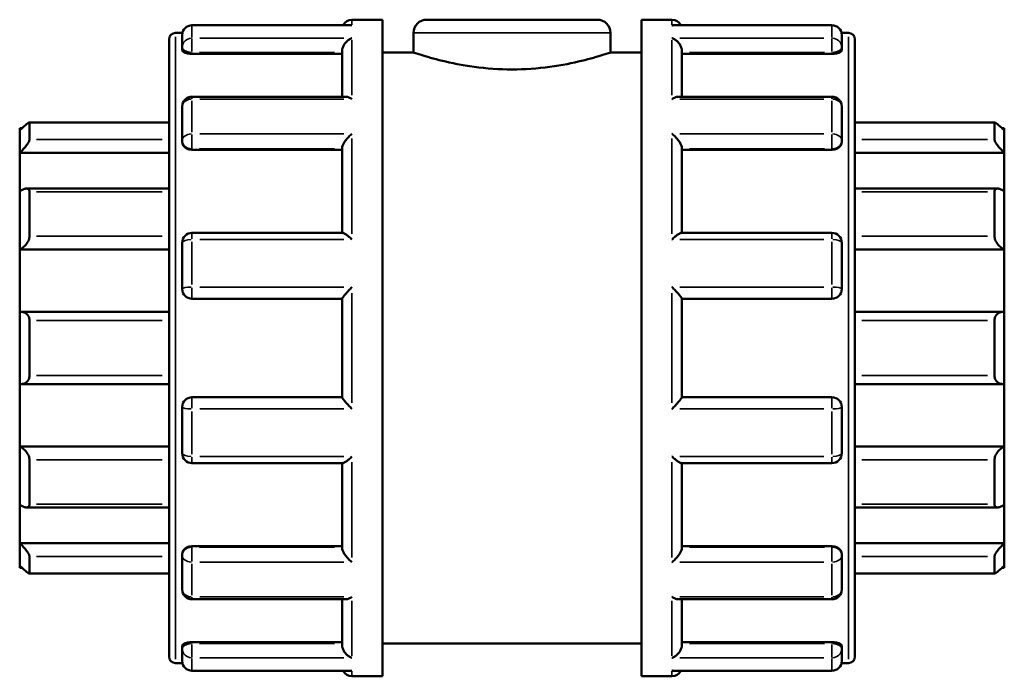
# Model space of a CAD drawing. Header units: millimetres. Extents: x 0 to 905, y -402 to 702.
# Tile 4 of 9: x 392 to 512, y 275 to 355. Entities that reach past the tile are written whole.
import ezdxf

# ---------------------------------------------------------------- set-up
doc = ezdxf.new("R2010")
doc.units = ezdxf.units.MM
doc.layers.add('Visible (ANSI)', color=7, linetype='Continuous', lineweight=50)
doc.layers.add('Visible Narrow (ANSI)', color=7, linetype='Continuous', lineweight=35)

msp = doc.modelspace()

# ---------------------------------------------------------------- linework, layer by layer
at = {"layer": 'Visible (ANSI)'}
for p, q in [((432.123, 355.427), (435.823, 355.427)), ((435.823, 275.427), (435.823, 355.427)), ((441.223, 355.427), (462.023, 355.427)), ((467.423, 275.427), (467.423, 355.427)), ((467.423, 355.427), (471.123, 355.427)), ((431.904, 354.753), (412.623, 354.753)), ((490.623, 354.753), (471.343, 354.753)), ((409.823, 277.827), (409.823, 353.027)), ((410.623, 353.827), (411.455, 353.827)), ((411.423, 352.046), (411.423, 353.553)), ((439.623, 353.827), (439.623, 351.427)), ((463.623, 353.827), (463.623, 351.427)), ((491.792, 353.827), (492.623, 353.827)), ((491.823, 353.553), (491.823, 352.046)), ((493.423, 353.027), (493.423, 277.827)), ((411.423, 352.046), (411.423, 351.693)), ((430.923, 346.046), (430.923, 351.631)), ((472.323, 346.046), (472.323, 351.631)), ((491.823, 351.693), (491.823, 352.046)), ((412.623, 351.274), (430.923, 351.274)), ((435.823, 351.427), (439.623, 351.427)), ((463.623, 351.427), (467.423, 351.427)), ((490.623, 351.274), (472.323, 351.274)), ((431.35, 346.046), (412.623, 346.046)), ((490.623, 346.046), (471.897, 346.046)), ((411.423, 340.726), (411.423, 344.846)), ((491.823, 344.846), (491.823, 340.726)), ((391.623, 341.927), (391.623, 342.227)), ((391.934, 342.227), (391.623, 342.227)), ((409.823, 342.922), (392.802, 342.922)), ((392.823, 342.899), (392.823, 340.835)), ((510.445, 342.922), (493.423, 342.922)), ((510.423, 340.835), (510.423, 342.899)), ((511.623, 342.227), (511.312, 342.227)), ((511.623, 342.227), (511.623, 341.927)), ((391.623, 339.217), (391.623, 341.927)), ((511.623, 341.927), (511.623, 339.217)), ((411.423, 340.726), (411.423, 340.522)), ((430.923, 329.455), (430.923, 339.804)), ((472.323, 329.455), (472.323, 339.804)), ((491.823, 340.522), (491.823, 340.726)), ((391.623, 339.217), (409.823, 339.217)), ((391.623, 334.515), (391.623, 339.217)), ((412.623, 339.588), (430.923, 339.588)), ((490.623, 339.588), (472.323, 339.588)), ((511.623, 339.217), (493.423, 339.217)), ((511.623, 339.217), (511.623, 334.515)), ((409.823, 334.854), (392.453, 334.854)), ((510.793, 334.854), (493.423, 334.854)), ((391.623, 327.42), (391.623, 334.515)), ((392.823, 334.47), (392.823, 329.066)), ((510.423, 329.066), (510.423, 334.47)), ((511.623, 334.515), (511.623, 327.42)), ((430.997, 329.455), (412.623, 329.455)), ((490.623, 329.455), (472.25, 329.455)), ((411.423, 322.627), (411.423, 328.255)), ((491.823, 328.255), (491.823, 322.627)), ((391.623, 327.42), (409.823, 327.42)), ((391.623, 319.812), (391.623, 327.42)), ((511.623, 327.42), (493.423, 327.42)), ((511.623, 327.42), (511.623, 319.812)), ((412.623, 321.427), (430.923, 321.427)), ((430.923, 309.41), (430.923, 321.445)), ((472.323, 309.41), (472.323, 321.445)), ((472.323, 321.427), (490.623, 321.427)), ((391.623, 311.043), (391.623, 319.812)), ((409.823, 319.824), (391.793, 319.824)), ((511.454, 319.824), (493.423, 319.824)), ((511.623, 319.812), (511.623, 311.043)), ((392.823, 318.767), (392.823, 312.087)), ((510.423, 312.087), (510.423, 318.767)), ((391.623, 303.434), (391.623, 311.043)), ((391.793, 311.031), (409.823, 311.031)), ((493.423, 311.031), (511.454, 311.031)), ((511.623, 311.043), (511.623, 303.434)), ((430.923, 309.427), (412.623, 309.427)), ((490.623, 309.427), (472.323, 309.427)), ((411.423, 302.6), (411.423, 308.227)), ((491.823, 308.227), (491.823, 302.6)), ((391.623, 303.434), (409.823, 303.434)), ((391.623, 296.34), (391.623, 303.434)), ((511.623, 303.434), (493.423, 303.434)), ((511.623, 303.434), (511.623, 296.34)), ((392.823, 301.789), (392.823, 296.385)), ((412.623, 301.4), (430.997, 301.4)), ((430.923, 291.051), (430.923, 301.4)), ((472.25, 301.4), (490.623, 301.4)), ((472.323, 291.051), (472.323, 301.4)), ((510.423, 296.385), (510.423, 301.789)), ((391.623, 291.637), (391.623, 296.34)), ((392.453, 296.001), (409.823, 296.001)), ((493.423, 296.001), (510.793, 296.001)), ((511.623, 296.34), (511.623, 291.637)), ((391.623, 291.637), (409.823, 291.637)), ((391.623, 288.928), (391.623, 291.637)), ((511.623, 291.637), (493.423, 291.637)), ((511.623, 291.637), (511.623, 288.928)), ((412.623, 291.267), (430.923, 291.267)), ((490.623, 291.267), (472.323, 291.267)), ((392.823, 290.02), (392.823, 287.956)), ((411.423, 290.333), (411.423, 290.129)), ((411.423, 286.009), (411.423, 290.129)), ((491.823, 290.129), (491.823, 290.333)), ((491.823, 290.129), (491.823, 286.009)), ((510.423, 287.956), (510.423, 290.02)), ((391.623, 288.627), (391.623, 288.928)), ((391.934, 288.627), (391.623, 288.627)), ((511.623, 288.627), (511.312, 288.627)), ((511.623, 288.928), (511.623, 288.627)), ((392.802, 287.933), (409.823, 287.933)), ((493.423, 287.933), (510.445, 287.933)), ((412.623, 284.809), (431.35, 284.809)), ((430.923, 279.223), (430.923, 284.809)), ((471.897, 284.809), (490.623, 284.809)), ((472.323, 279.223), (472.323, 284.809)), ((411.423, 279.162), (411.423, 278.809)), ((411.423, 277.301), (411.423, 278.809)), ((412.623, 279.58), (430.923, 279.58)), ((435.823, 279.427), (467.423, 279.427)), ((490.623, 279.58), (472.323, 279.58)), ((491.823, 278.809), (491.823, 279.162)), ((491.823, 278.809), (491.823, 277.301)), ((410.623, 277.027), (411.455, 277.027)), ((412.623, 276.101), (431.904, 276.101)), ((471.343, 276.101), (490.623, 276.101)), ((491.792, 277.027), (492.623, 277.027)), ((432.123, 275.427), (435.823, 275.427)), ((467.423, 275.427), (471.123, 275.427))]:
    msp.add_line(p, q, dxfattribs=at)
for centre, radius, start, end in [((432.123, 354.227), 1.2, 90, 153.99675), ((441.223, 353.827), 1.6, 90, 180), ((462.023, 353.827), 1.6, 0, 90), ((471.123, 354.227), 1.2, 26.00325, 90), ((412.623, 353.553), 1.2, 90, 180), ((490.623, 353.553), 1.2, 0, 90), ((410.623, 353.027), 0.8, 90, 180), ((492.623, 353.027), 0.8, 0, 90), ((412.623, 344.846), 1.2, 90, 180), ((490.623, 344.846), 1.2, 0, 90), ((412.623, 328.255), 1.2, 90, 180), ((490.623, 328.255), 1.2, 0, 90), ((412.623, 322.627), 1.2, 180, 270), ((490.623, 322.627), 1.2, 270, 0), ((412.623, 308.227), 1.2, 90, 180), ((490.623, 308.227), 1.2, 0, 90), ((412.623, 302.6), 1.2, 180, 270), ((490.623, 302.6), 1.2, 270, 0), ((412.623, 286.009), 1.2, 180, 270), ((490.623, 286.009), 1.2, 270, 0), ((410.623, 277.827), 0.8, 180, 270), ((412.623, 277.301), 1.2, 180, 270), ((490.623, 277.301), 1.2, 270, 0), ((492.623, 277.827), 0.8, 270, 0), ((432.123, 276.627), 1.2, 206.00325, 270), ((471.123, 276.627), 1.2, 270, 333.99675)]:
    msp.add_arc(centre, radius, start, end, dxfattribs=at)
for points, knots in [([(432.123, 354.733), (432.122, 354.733), (432.12, 354.733), (432.047, 354.747), (431.975, 354.753), (431.904, 354.753)], [-0.000697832, -0.000697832, -0.000697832, -0.000697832, 0, 0, 0.030598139, 0.030598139, 0.030598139, 0.030598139]), ([(471.343, 354.753), (471.271, 354.753), (471.2, 354.747), (471.126, 354.733), (471.125, 354.733), (471.123, 354.733)], [0.19849049, 0.19849049, 0.19849049, 0.19849049, 0.228794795, 0.228794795, 0.229485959, 0.229485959, 0.229485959, 0.229485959]), ([(430.923, 351.631), (430.923, 351.737), (430.939, 351.846), (431.002, 352.078), (431.053, 352.198), (431.195, 352.457), (431.295, 352.59), (431.509, 352.816), (431.624, 352.912), (431.864, 353.071), (431.992, 353.133), (432.12, 353.177), (432.122, 353.178), (432.123, 353.178)], [0, 0, 0, 0, 0.03374334, 0.03374334, 0.07246231, 0.07246231, 0.12403291, 0.12403291, 0.17513249, 0.17513249, 0.2287948, 0.2287948, 0.22948596, 0.22948596, 0.22948596, 0.22948596]), ([(471.123, 353.178), (471.125, 353.178), (471.126, 353.177), (471.253, 353.134), (471.378, 353.073), (471.615, 352.917), (471.728, 352.824), (471.942, 352.601), (472.044, 352.468), (472.189, 352.208), (472.241, 352.088), (472.306, 351.855), (472.322, 351.746), (472.323, 351.637), (472.323, 351.634), (472.323, 351.631)], [-0.00069783, -0.00069783, -0.00069783, -0.00069783, 0, 0, 0.05326983, 0.05326983, 0.10407417, 0.10407417, 0.15661839, 0.15661839, 0.1959548, 0.1959548, 0.23006123, 0.23006123, 0.2309906, 0.2309906, 0.2309906, 0.2309906]), ([(412.623, 351.274), (412.473, 351.274), (412.312, 351.285), (412.018, 351.329), (411.883, 351.362), (411.669, 351.438), (411.576, 351.485), (411.453, 351.588), (411.423, 351.643), (411.423, 351.693)], [0, 0, 0, 0, 0.04515283, 0.04515283, 0.09030566, 0.09030566, 0.136263, 0.136263, 0.18222035, 0.18222035, 0.18222035, 0.18222035]), ([(491.823, 351.693), (491.823, 351.643), (491.793, 351.588), (491.67, 351.485), (491.577, 351.438), (491.363, 351.362), (491.229, 351.329), (490.934, 351.285), (490.774, 351.274), (490.623, 351.274)], [0.18270123, 0.18270123, 0.18270123, 0.18270123, 0.22865858, 0.22865858, 0.27461592, 0.27461592, 0.31976875, 0.31976875, 0.36492158, 0.36492158, 0.36492158, 0.36492158]), ([(463.623, 351.427), (463.623, 351.427), (463.317, 351.322), (462.089, 350.941), (461.167, 350.67), (459.049, 350.156), (457.708, 349.879), (454.755, 349.481), (453.143, 349.368), (450.103, 349.368), (448.491, 349.481), (445.539, 349.879), (444.197, 350.156), (442.079, 350.67), (441.157, 350.941), (439.929, 351.322), (439.623, 351.427), (439.623, 351.427)], [1.8232804, 1.8232804, 1.8232804, 1.8232804, 2.2789947, 2.2789947, 2.7347091, 2.7347091, 3.1906349, 3.1906349, 3.6465607, 3.6465607, 4.1024865, 4.1024865, 4.5584123, 4.5584123, 5.0141267, 5.0141267, 5.4698411, 5.4698411, 5.4698411, 5.4698411]), ([(432.123, 345.755), (432.122, 345.756), (432.12, 345.758), (431.994, 345.841), (431.868, 345.908), (431.632, 346.004), (431.518, 346.034), (431.392, 346.045), (431.371, 346.046), (431.35, 346.046)], [-0.00069783, -0.00069783, -0.00069783, -0.00069783, 0, 0, 0.05326983, 0.05326983, 0.10407417, 0.10407417, 0.11438908, 0.11438908, 0.11438908, 0.11438908]), ([(471.897, 346.046), (471.879, 346.046), (471.862, 346.045), (471.738, 346.036), (471.623, 346.006), (471.382, 345.91), (471.255, 345.842), (471.126, 345.758), (471.125, 345.756), (471.123, 345.755)], [0.11550001, 0.11550001, 0.11550001, 0.11550001, 0.12403291, 0.12403291, 0.17513249, 0.17513249, 0.2287948, 0.2287948, 0.22948596, 0.22948596, 0.22948596, 0.22948596]), ([(391.623, 341.927), (391.762, 342.064), (391.911, 342.207), (392.204, 342.478), (392.347, 342.605), (392.564, 342.783), (392.657, 342.853), (392.754, 342.909), (392.78, 342.92), (392.814, 342.923), (392.823, 342.915), (392.823, 342.899)], [0.4314737, 0.4314737, 0.4314737, 0.4314737, 0.48979142, 0.48979142, 0.55189142, 0.55189142, 0.6029303, 0.6029303, 0.62844974, 0.62844974, 0.65396918, 0.65396918, 0.65396918, 0.65396918]), ([(510.423, 342.899), (510.423, 342.915), (510.432, 342.923), (510.466, 342.92), (510.492, 342.909), (510.59, 342.853), (510.683, 342.783), (510.899, 342.605), (511.043, 342.478), (511.336, 342.207), (511.484, 342.064), (511.623, 341.927)], [0.22627776, 0.22627776, 0.22627776, 0.22627776, 0.2517972, 0.2517972, 0.27731664, 0.27731664, 0.32835552, 0.32835552, 0.39045553, 0.39045553, 0.44877324, 0.44877324, 0.44877324, 0.44877324]), ([(392.823, 340.835), (392.823, 340.799), (392.814, 340.755), (392.78, 340.652), (392.754, 340.594), (392.657, 340.407), (392.564, 340.266), (392.347, 339.973), (392.204, 339.802), (391.911, 339.487), (391.762, 339.342), (391.623, 339.217)], [0.22627776, 0.22627776, 0.22627776, 0.22627776, 0.2517972, 0.2517972, 0.27731664, 0.27731664, 0.32835552, 0.32835552, 0.39045553, 0.39045553, 0.44877324, 0.44877324, 0.44877324, 0.44877324]), ([(430.923, 339.804), (430.923, 339.876), (430.939, 339.959), (431.002, 340.151), (431.053, 340.26), (431.195, 340.514), (431.295, 340.658), (431.509, 340.928), (431.624, 341.056), (431.864, 341.295), (431.992, 341.407), (432.12, 341.506), (432.122, 341.507), (432.123, 341.508)], [0, 0, 0, 0, 0.03374334, 0.03374334, 0.07246231, 0.07246231, 0.12403291, 0.12403291, 0.17513249, 0.17513249, 0.2287948, 0.2287948, 0.22948596, 0.22948596, 0.22948596, 0.22948596]), ([(471.123, 341.508), (471.125, 341.507), (471.126, 341.506), (471.253, 341.408), (471.378, 341.298), (471.615, 341.064), (471.728, 340.939), (471.942, 340.671), (472.044, 340.525), (472.189, 340.269), (472.241, 340.16), (472.306, 339.966), (472.322, 339.883), (472.323, 339.808), (472.323, 339.806), (472.323, 339.804)], [-0.00069783, -0.00069783, -0.00069783, -0.00069783, 0, 0, 0.05326983, 0.05326983, 0.10407417, 0.10407417, 0.15661839, 0.15661839, 0.1959548, 0.1959548, 0.23006123, 0.23006123, 0.2309906, 0.2309906, 0.2309906, 0.2309906]), ([(511.623, 339.217), (511.484, 339.342), (511.336, 339.487), (511.043, 339.802), (510.899, 339.973), (510.683, 340.266), (510.59, 340.407), (510.492, 340.594), (510.466, 340.652), (510.432, 340.755), (510.423, 340.799), (510.423, 340.835)], [0.4314737, 0.4314737, 0.4314737, 0.4314737, 0.48979142, 0.48979142, 0.55189142, 0.55189142, 0.6029303, 0.6029303, 0.62844974, 0.62844974, 0.65396918, 0.65396918, 0.65396918, 0.65396918]), ([(412.623, 339.588), (412.473, 339.588), (412.312, 339.611), (412.018, 339.707), (411.883, 339.779), (411.669, 339.945), (411.576, 340.051), (411.453, 340.282), (411.423, 340.406), (411.423, 340.522)], [0, 0, 0, 0, 0.04515283, 0.04515283, 0.09030566, 0.09030566, 0.136263, 0.136263, 0.18222035, 0.18222035, 0.18222035, 0.18222035]), ([(491.823, 340.522), (491.823, 340.406), (491.793, 340.282), (491.67, 340.051), (491.577, 339.945), (491.363, 339.779), (491.229, 339.707), (490.934, 339.611), (490.774, 339.588), (490.623, 339.588)], [0.18270123, 0.18270123, 0.18270123, 0.18270123, 0.22865858, 0.22865858, 0.27461592, 0.27461592, 0.31976875, 0.31976875, 0.36492158, 0.36492158, 0.36492158, 0.36492158]), ([(391.623, 334.515), (391.762, 334.612), (391.911, 334.698), (392.204, 334.822), (392.347, 334.856), (392.564, 334.852), (392.657, 334.823), (392.754, 334.727), (392.78, 334.686), (392.814, 334.589), (392.823, 334.532), (392.823, 334.47)], [0.4314737, 0.4314737, 0.4314737, 0.4314737, 0.48979142, 0.48979142, 0.55189142, 0.55189142, 0.6029303, 0.6029303, 0.62844974, 0.62844974, 0.65396918, 0.65396918, 0.65396918, 0.65396918]), ([(510.423, 334.47), (510.423, 334.532), (510.432, 334.589), (510.466, 334.686), (510.492, 334.727), (510.59, 334.823), (510.683, 334.852), (510.899, 334.856), (511.043, 334.822), (511.336, 334.698), (511.484, 334.612), (511.623, 334.515)], [0.22627776, 0.22627776, 0.22627776, 0.22627776, 0.2517972, 0.2517972, 0.27731664, 0.27731664, 0.32835552, 0.32835552, 0.39045553, 0.39045553, 0.44877324, 0.44877324, 0.44877324, 0.44877324]), ([(392.823, 329.066), (392.823, 328.992), (392.814, 328.912), (392.78, 328.75), (392.754, 328.666), (392.657, 328.42), (392.564, 328.261), (392.347, 327.966), (392.204, 327.816), (391.911, 327.577), (391.762, 327.485), (391.623, 327.42)], [0.22627776, 0.22627776, 0.22627776, 0.22627776, 0.2517972, 0.2517972, 0.27731664, 0.27731664, 0.32835552, 0.32835552, 0.39045553, 0.39045553, 0.44877324, 0.44877324, 0.44877324, 0.44877324]), ([(432.123, 328.652), (432.122, 328.653), (432.12, 328.655), (431.994, 328.776), (431.868, 328.889), (431.632, 329.089), (431.518, 329.178), (431.304, 329.327), (431.203, 329.388), (431.071, 329.444), (431.029, 329.455), (430.997, 329.455)], [-0.00069783, -0.00069783, -0.00069783, -0.00069783, 0, 0, 0.05326983, 0.05326983, 0.10407417, 0.10407417, 0.15661839, 0.15661839, 0.18722741, 0.18722741, 0.18722741, 0.18722741]), ([(472.25, 329.455), (472.219, 329.455), (472.179, 329.445), (472.051, 329.392), (471.951, 329.333), (471.738, 329.185), (471.623, 329.095), (471.382, 328.893), (471.255, 328.778), (471.126, 328.655), (471.125, 328.653), (471.123, 328.652)], [0.04335323, 0.04335323, 0.04335323, 0.04335323, 0.07246231, 0.07246231, 0.12403291, 0.12403291, 0.17513249, 0.17513249, 0.2287948, 0.2287948, 0.22948596, 0.22948596, 0.22948596, 0.22948596]), ([(511.623, 327.42), (511.484, 327.485), (511.336, 327.577), (511.043, 327.816), (510.899, 327.966), (510.683, 328.261), (510.59, 328.42), (510.492, 328.666), (510.466, 328.75), (510.432, 328.912), (510.423, 328.992), (510.423, 329.066)], [0.4314737, 0.4314737, 0.4314737, 0.4314737, 0.48979142, 0.48979142, 0.55189142, 0.55189142, 0.6029303, 0.6029303, 0.62844974, 0.62844974, 0.65396918, 0.65396918, 0.65396918, 0.65396918]), ([(430.923, 321.445), (430.923, 321.464), (430.939, 321.498), (431.002, 321.599), (431.053, 321.668), (431.195, 321.848), (431.295, 321.966), (431.509, 322.207), (431.624, 322.333), (431.864, 322.588), (431.992, 322.719), (432.12, 322.847), (432.122, 322.848), (432.123, 322.85)], [0, 0, 0, 0, 0.03374334, 0.03374334, 0.07246231, 0.07246231, 0.12403291, 0.12403291, 0.17513249, 0.17513249, 0.2287948, 0.2287948, 0.22948596, 0.22948596, 0.22948596, 0.22948596]), ([(471.123, 322.85), (471.125, 322.848), (471.126, 322.847), (471.253, 322.721), (471.378, 322.592), (471.615, 322.341), (471.728, 322.218), (471.942, 321.976), (472.044, 321.857), (472.189, 321.674), (472.241, 321.604), (472.306, 321.502), (472.322, 321.467), (472.323, 321.446), (472.323, 321.445), (472.323, 321.445)], [-0.00069783, -0.00069783, -0.00069783, -0.00069783, 0, 0, 0.05326983, 0.05326983, 0.10407417, 0.10407417, 0.15661839, 0.15661839, 0.1959548, 0.1959548, 0.23006123, 0.23006123, 0.2309906, 0.2309906, 0.2309906, 0.2309906]), ([(391.623, 319.812), (391.762, 319.832), (391.911, 319.828), (392.204, 319.757), (392.347, 319.686), (392.564, 319.501), (392.657, 319.385), (392.754, 319.173), (392.78, 319.096), (392.814, 318.936), (392.823, 318.852), (392.823, 318.767)], [0.4314737, 0.4314737, 0.4314737, 0.4314737, 0.48979142, 0.48979142, 0.55189142, 0.55189142, 0.6029303, 0.6029303, 0.62844974, 0.62844974, 0.65396918, 0.65396918, 0.65396918, 0.65396918]), ([(510.423, 318.767), (510.423, 318.852), (510.432, 318.936), (510.466, 319.096), (510.492, 319.173), (510.59, 319.385), (510.683, 319.501), (510.899, 319.686), (511.043, 319.757), (511.336, 319.828), (511.484, 319.832), (511.623, 319.812)], [0.22627776, 0.22627776, 0.22627776, 0.22627776, 0.2517972, 0.2517972, 0.27731664, 0.27731664, 0.32835552, 0.32835552, 0.39045553, 0.39045553, 0.44877324, 0.44877324, 0.44877324, 0.44877324]), ([(392.823, 312.087), (392.823, 312.003), (392.814, 311.919), (392.78, 311.758), (392.754, 311.682), (392.657, 311.47), (392.564, 311.354), (392.347, 311.169), (392.204, 311.098), (391.911, 311.027), (391.762, 311.023), (391.623, 311.043)], [0.22627776, 0.22627776, 0.22627776, 0.22627776, 0.2517972, 0.2517972, 0.27731664, 0.27731664, 0.32835552, 0.32835552, 0.39045553, 0.39045553, 0.44877324, 0.44877324, 0.44877324, 0.44877324]), ([(511.623, 311.043), (511.484, 311.023), (511.336, 311.027), (511.043, 311.098), (510.899, 311.169), (510.683, 311.354), (510.59, 311.47), (510.492, 311.682), (510.466, 311.758), (510.432, 311.919), (510.423, 312.003), (510.423, 312.087)], [0.4314737, 0.4314737, 0.4314737, 0.4314737, 0.48979142, 0.48979142, 0.55189142, 0.55189142, 0.6029303, 0.6029303, 0.62844974, 0.62844974, 0.65396918, 0.65396918, 0.65396918, 0.65396918]), ([(432.123, 308.005), (432.122, 308.006), (432.12, 308.008), (431.994, 308.134), (431.868, 308.263), (431.632, 308.513), (431.518, 308.637), (431.304, 308.878), (431.203, 308.997), (431.057, 309.18), (431.006, 309.25), (430.941, 309.353), (430.924, 309.388), (430.923, 309.409), (430.923, 309.409), (430.923, 309.41)], [-0.00069783, -0.00069783, -0.00069783, -0.00069783, 0, 0, 0.05326983, 0.05326983, 0.10407417, 0.10407417, 0.15661839, 0.15661839, 0.1959548, 0.1959548, 0.23006123, 0.23006123, 0.2309906, 0.2309906, 0.2309906, 0.2309906]), ([(472.323, 309.41), (472.323, 309.391), (472.307, 309.356), (472.244, 309.255), (472.194, 309.187), (472.051, 309.006), (471.951, 308.889), (471.738, 308.647), (471.623, 308.522), (471.382, 308.267), (471.255, 308.136), (471.126, 308.008), (471.125, 308.006), (471.123, 308.005)], [0, 0, 0, 0, 0.03374334, 0.03374334, 0.07246231, 0.07246231, 0.12403291, 0.12403291, 0.17513249, 0.17513249, 0.2287948, 0.2287948, 0.22948596, 0.22948596, 0.22948596, 0.22948596]), ([(391.623, 303.434), (391.762, 303.369), (391.911, 303.277), (392.204, 303.039), (392.347, 302.889), (392.564, 302.594), (392.657, 302.435), (392.754, 302.189), (392.78, 302.105), (392.814, 301.943), (392.823, 301.863), (392.823, 301.789)], [0.4314737, 0.4314737, 0.4314737, 0.4314737, 0.48979142, 0.48979142, 0.55189142, 0.55189142, 0.6029303, 0.6029303, 0.62844974, 0.62844974, 0.65396918, 0.65396918, 0.65396918, 0.65396918]), ([(510.423, 301.789), (510.423, 301.863), (510.432, 301.943), (510.466, 302.105), (510.492, 302.189), (510.59, 302.435), (510.683, 302.594), (510.899, 302.889), (511.043, 303.039), (511.336, 303.277), (511.484, 303.369), (511.623, 303.434)], [0.22627776, 0.22627776, 0.22627776, 0.22627776, 0.2517972, 0.2517972, 0.27731664, 0.27731664, 0.32835552, 0.32835552, 0.39045553, 0.39045553, 0.44877324, 0.44877324, 0.44877324, 0.44877324]), ([(430.997, 301.4), (431.028, 301.4), (431.068, 301.41), (431.195, 301.462), (431.295, 301.522), (431.509, 301.67), (431.624, 301.76), (431.864, 301.962), (431.992, 302.077), (432.12, 302.2), (432.122, 302.201), (432.123, 302.203)], [0.04335323, 0.04335323, 0.04335323, 0.04335323, 0.07246231, 0.07246231, 0.12403291, 0.12403291, 0.17513249, 0.17513249, 0.2287948, 0.2287948, 0.22948596, 0.22948596, 0.22948596, 0.22948596]), ([(471.123, 302.203), (471.125, 302.201), (471.126, 302.2), (471.253, 302.079), (471.378, 301.966), (471.615, 301.766), (471.728, 301.677), (471.942, 301.527), (472.044, 301.466), (472.175, 301.411), (472.217, 301.4), (472.25, 301.4)], [-0.00069783, -0.00069783, -0.00069783, -0.00069783, 0, 0, 0.05326983, 0.05326983, 0.10407417, 0.10407417, 0.15661839, 0.15661839, 0.18722741, 0.18722741, 0.18722741, 0.18722741]), ([(392.823, 296.385), (392.823, 296.323), (392.814, 296.266), (392.78, 296.169), (392.754, 296.128), (392.657, 296.032), (392.564, 296.003), (392.347, 295.999), (392.204, 296.033), (391.911, 296.157), (391.762, 296.243), (391.623, 296.34)], [0.22627776, 0.22627776, 0.22627776, 0.22627776, 0.2517972, 0.2517972, 0.27731664, 0.27731664, 0.32835552, 0.32835552, 0.39045553, 0.39045553, 0.44877324, 0.44877324, 0.44877324, 0.44877324]), ([(511.623, 296.34), (511.484, 296.243), (511.336, 296.157), (511.043, 296.033), (510.899, 295.999), (510.683, 296.003), (510.59, 296.032), (510.492, 296.128), (510.466, 296.169), (510.432, 296.266), (510.423, 296.323), (510.423, 296.385)], [0.4314737, 0.4314737, 0.4314737, 0.4314737, 0.48979142, 0.48979142, 0.55189142, 0.55189142, 0.6029303, 0.6029303, 0.62844974, 0.62844974, 0.65396918, 0.65396918, 0.65396918, 0.65396918]), ([(391.623, 291.637), (391.762, 291.513), (391.911, 291.368), (392.204, 291.052), (392.347, 290.881), (392.564, 290.589), (392.657, 290.447), (392.754, 290.261), (392.78, 290.203), (392.814, 290.1), (392.823, 290.056), (392.823, 290.02)], [0.4314737, 0.4314737, 0.4314737, 0.4314737, 0.48979142, 0.48979142, 0.55189142, 0.55189142, 0.6029303, 0.6029303, 0.62844974, 0.62844974, 0.65396918, 0.65396918, 0.65396918, 0.65396918]), ([(510.423, 290.02), (510.423, 290.056), (510.432, 290.1), (510.466, 290.203), (510.492, 290.261), (510.59, 290.447), (510.683, 290.589), (510.899, 290.881), (511.043, 291.052), (511.336, 291.368), (511.484, 291.513), (511.623, 291.637)], [0.22627776, 0.22627776, 0.22627776, 0.22627776, 0.2517972, 0.2517972, 0.27731664, 0.27731664, 0.32835552, 0.32835552, 0.39045553, 0.39045553, 0.44877324, 0.44877324, 0.44877324, 0.44877324]), ([(411.423, 290.333), (411.423, 290.448), (411.453, 290.573), (411.576, 290.803), (411.669, 290.909), (411.883, 291.076), (412.018, 291.148), (412.312, 291.243), (412.473, 291.267), (412.623, 291.267)], [-0.18222035, -0.18222035, -0.18222035, -0.18222035, -0.136263, -0.136263, -0.09030566, -0.09030566, -0.04515283, -0.04515283, 0, 0, 0, 0]), ([(432.123, 289.347), (432.122, 289.348), (432.12, 289.349), (431.994, 289.447), (431.868, 289.556), (431.632, 289.791), (431.518, 289.916), (431.304, 290.184), (431.203, 290.329), (431.057, 290.585), (431.006, 290.695), (430.941, 290.889), (430.924, 290.972), (430.923, 291.047), (430.923, 291.049), (430.923, 291.051)], [-0.00069783, -0.00069783, -0.00069783, -0.00069783, 0, 0, 0.05326983, 0.05326983, 0.10407417, 0.10407417, 0.15661839, 0.15661839, 0.1959548, 0.1959548, 0.23006123, 0.23006123, 0.2309906, 0.2309906, 0.2309906, 0.2309906]), ([(472.323, 291.051), (472.323, 290.979), (472.307, 290.896), (472.244, 290.704), (472.194, 290.595), (472.051, 290.341), (471.951, 290.197), (471.738, 289.927), (471.623, 289.799), (471.382, 289.56), (471.255, 289.448), (471.126, 289.349), (471.125, 289.348), (471.123, 289.347)], [0, 0, 0, 0, 0.03374334, 0.03374334, 0.07246231, 0.07246231, 0.12403291, 0.12403291, 0.17513249, 0.17513249, 0.2287948, 0.2287948, 0.22948596, 0.22948596, 0.22948596, 0.22948596]), ([(490.623, 291.267), (490.774, 291.267), (490.934, 291.243), (491.229, 291.148), (491.363, 291.076), (491.577, 290.909), (491.67, 290.803), (491.793, 290.573), (491.823, 290.448), (491.823, 290.333)], [0.36492158, 0.36492158, 0.36492158, 0.36492158, 0.41007441, 0.41007441, 0.45522724, 0.45522724, 0.50118458, 0.50118458, 0.54714193, 0.54714193, 0.54714193, 0.54714193]), ([(392.823, 287.956), (392.823, 287.939), (392.814, 287.932), (392.78, 287.935), (392.754, 287.946), (392.657, 288.002), (392.564, 288.072), (392.347, 288.249), (392.204, 288.376), (391.911, 288.648), (391.762, 288.791), (391.623, 288.928)], [0.22627776, 0.22627776, 0.22627776, 0.22627776, 0.2517972, 0.2517972, 0.27731664, 0.27731664, 0.32835552, 0.32835552, 0.39045553, 0.39045553, 0.44877324, 0.44877324, 0.44877324, 0.44877324]), ([(511.623, 288.928), (511.484, 288.791), (511.336, 288.648), (511.043, 288.376), (510.899, 288.249), (510.683, 288.072), (510.59, 288.002), (510.492, 287.946), (510.466, 287.935), (510.432, 287.932), (510.423, 287.939), (510.423, 287.956)], [0.4314737, 0.4314737, 0.4314737, 0.4314737, 0.48979142, 0.48979142, 0.55189142, 0.55189142, 0.6029303, 0.6029303, 0.62844974, 0.62844974, 0.65396918, 0.65396918, 0.65396918, 0.65396918]), ([(431.35, 284.809), (431.367, 284.809), (431.385, 284.81), (431.509, 284.819), (431.624, 284.849), (431.864, 284.944), (431.992, 285.013), (432.12, 285.097), (432.122, 285.098), (432.123, 285.099)], [0.11550001, 0.11550001, 0.11550001, 0.11550001, 0.12403291, 0.12403291, 0.17513249, 0.17513249, 0.2287948, 0.2287948, 0.22948596, 0.22948596, 0.22948596, 0.22948596]), ([(471.123, 285.099), (471.125, 285.098), (471.126, 285.097), (471.253, 285.014), (471.378, 284.947), (471.615, 284.851), (471.728, 284.821), (471.855, 284.81), (471.876, 284.809), (471.897, 284.809)], [-0.00069783, -0.00069783, -0.00069783, -0.00069783, 0, 0, 0.05326983, 0.05326983, 0.10407417, 0.10407417, 0.11438908, 0.11438908, 0.11438908, 0.11438908]), ([(411.423, 279.162), (411.423, 279.212), (411.453, 279.267), (411.576, 279.369), (411.669, 279.417), (411.883, 279.493), (412.018, 279.526), (412.312, 279.57), (412.473, 279.58), (412.623, 279.58)], [-0.18222035, -0.18222035, -0.18222035, -0.18222035, -0.136263, -0.136263, -0.09030566, -0.09030566, -0.04515283, -0.04515283, 0, 0, 0, 0]), ([(432.123, 277.677), (432.122, 277.677), (432.12, 277.678), (431.994, 277.721), (431.868, 277.782), (431.632, 277.937), (431.518, 278.03), (431.304, 278.254), (431.203, 278.386), (431.057, 278.647), (431.006, 278.767), (430.941, 279), (430.924, 279.109), (430.923, 279.218), (430.923, 279.221), (430.923, 279.223)], [-0.00069783, -0.00069783, -0.00069783, -0.00069783, 0, 0, 0.05326983, 0.05326983, 0.10407417, 0.10407417, 0.15661839, 0.15661839, 0.1959548, 0.1959548, 0.23006123, 0.23006123, 0.2309906, 0.2309906, 0.2309906, 0.2309906]), ([(472.323, 279.223), (472.323, 279.118), (472.307, 279.009), (472.244, 278.777), (472.194, 278.657), (472.051, 278.397), (471.951, 278.265), (471.738, 278.039), (471.623, 277.943), (471.382, 277.784), (471.255, 277.721), (471.126, 277.678), (471.125, 277.677), (471.123, 277.677)], [0, 0, 0, 0, 0.03374334, 0.03374334, 0.07246231, 0.07246231, 0.12403291, 0.12403291, 0.17513249, 0.17513249, 0.2287948, 0.2287948, 0.22948596, 0.22948596, 0.22948596, 0.22948596]), ([(490.623, 279.58), (490.774, 279.58), (490.934, 279.57), (491.229, 279.526), (491.363, 279.493), (491.577, 279.417), (491.67, 279.369), (491.793, 279.267), (491.823, 279.212), (491.823, 279.162)], [0.36492158, 0.36492158, 0.36492158, 0.36492158, 0.41007441, 0.41007441, 0.45522724, 0.45522724, 0.50118458, 0.50118458, 0.54714193, 0.54714193, 0.54714193, 0.54714193]), ([(431.904, 276.101), (431.975, 276.101), (432.047, 276.108), (432.12, 276.121), (432.122, 276.122), (432.123, 276.122)], [0.19849049, 0.19849049, 0.19849049, 0.19849049, 0.228794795, 0.228794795, 0.229485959, 0.229485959, 0.229485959, 0.229485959]), ([(471.123, 276.122), (471.125, 276.122), (471.126, 276.121), (471.2, 276.108), (471.271, 276.101), (471.343, 276.101)], [-0.000697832, -0.000697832, -0.000697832, -0.000697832, 0, 0, 0.030598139, 0.030598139, 0.030598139, 0.030598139])]:
    msp.add_open_spline(points, degree=3, knots=knots, dxfattribs=at)
at = {"layer": 'Visible Narrow (ANSI)'}
for p, q in [((432.123, 355.426), (432.123, 354.8)), ((471.123, 354.8), (471.123, 355.426)), ((412.623, 354.735), (412.623, 354.753)), ((412.623, 354.676), (412.623, 353.276)), ((413.598, 354.733), (431.148, 354.733)), ((472.098, 354.733), (489.648, 354.733)), ((490.623, 354.753), (490.623, 354.735)), ((490.623, 353.276), (490.623, 354.676)), ((410.623, 353.355), (410.623, 277.5)), ((412.623, 351.539), (412.623, 353.139)), ((431.148, 353.178), (413.598, 353.178)), ((432.123, 352.925), (432.123, 346.237)), ((463.475, 353.827), (439.771, 353.827)), ((471.123, 346.237), (471.123, 352.925)), ((489.648, 353.178), (472.098, 353.178)), ((490.623, 353.139), (490.623, 351.539)), ((492.623, 277.5), (492.623, 353.355)), ((412.623, 351.283), (412.623, 351.437)), ((413.538, 351.446), (430.008, 351.446)), ((473.238, 351.446), (489.708, 351.446)), ((490.623, 351.437), (490.623, 351.283)), ((412.623, 345.783), (412.623, 346.045)), ((413.598, 345.755), (431.148, 345.755)), ((472.098, 345.755), (489.648, 345.755)), ((490.623, 346.045), (490.623, 345.783)), ((412.623, 345.559), (412.623, 341.735)), ((490.623, 341.735), (490.623, 345.559)), ((393.673, 342.899), (408.973, 342.899)), ((494.273, 342.899), (509.573, 342.899)), ((408.973, 340.835), (393.673, 340.835)), ((412.623, 339.743), (412.623, 341.425)), ((431.148, 341.508), (413.598, 341.508)), ((432.123, 340.938), (432.123, 329.354)), ((471.123, 329.354), (471.123, 340.938)), ((489.648, 341.508), (472.098, 341.508)), ((490.623, 341.425), (490.623, 339.743)), ((509.573, 340.835), (494.273, 340.835)), ((412.623, 339.593), (412.623, 339.682)), ((413.538, 339.687), (430.008, 339.687)), ((473.238, 339.687), (489.708, 339.687)), ((490.623, 339.682), (490.623, 339.593)), ((393.673, 334.47), (408.973, 334.47)), ((494.273, 334.47), (509.573, 334.47)), ((408.973, 329.066), (393.673, 329.066)), ((412.623, 328.721), (412.623, 329.453)), ((490.623, 329.453), (490.623, 328.721)), ((509.573, 329.066), (494.273, 329.066)), ((412.623, 328.368), (412.623, 323.145)), ((413.598, 328.652), (431.148, 328.652)), ((472.098, 328.652), (489.648, 328.652)), ((490.623, 323.145), (490.623, 328.368)), ((431.148, 322.85), (413.598, 322.85)), ((489.648, 322.85), (472.098, 322.85)), ((412.623, 321.432), (412.623, 322.746)), ((432.123, 322.115), (432.123, 308.74)), ((471.123, 308.74), (471.123, 322.115)), ((490.623, 322.746), (490.623, 321.432)), ((393.673, 318.767), (408.973, 318.767)), ((494.273, 318.767), (509.573, 318.767)), ((408.973, 312.087), (393.673, 312.087)), ((509.573, 312.087), (494.273, 312.087)), ((412.623, 308.109), (412.623, 309.423)), ((490.623, 309.423), (490.623, 308.109)), ((412.623, 307.71), (412.623, 302.487)), ((413.598, 308.005), (431.148, 308.005)), ((472.098, 308.005), (489.648, 308.005)), ((490.623, 302.487), (490.623, 307.71)), ((393.673, 301.789), (408.973, 301.789)), ((412.623, 301.402), (412.623, 302.134)), ((431.148, 302.203), (413.598, 302.203)), ((432.123, 301.501), (432.123, 289.917)), ((471.123, 289.917), (471.123, 301.501)), ((489.648, 302.203), (472.098, 302.203)), ((490.623, 302.134), (490.623, 301.402)), ((494.273, 301.789), (509.573, 301.789)), ((408.973, 296.385), (393.673, 296.385)), ((509.573, 296.385), (494.273, 296.385)), ((412.623, 291.173), (412.623, 291.262)), ((412.623, 289.429), (412.623, 291.112)), ((430.008, 291.168), (413.538, 291.168)), ((489.708, 291.168), (473.238, 291.168)), ((490.623, 291.262), (490.623, 291.173)), ((490.623, 291.112), (490.623, 289.429)), ((393.673, 290.02), (408.973, 290.02)), ((413.598, 289.347), (431.148, 289.347)), ((472.098, 289.347), (489.648, 289.347)), ((494.273, 290.02), (509.573, 290.02)), ((412.623, 289.119), (412.623, 285.296)), ((490.623, 285.296), (490.623, 289.119)), ((408.973, 287.956), (393.673, 287.956)), ((509.573, 287.956), (494.273, 287.956)), ((412.623, 284.81), (412.623, 285.072)), ((431.148, 285.099), (413.598, 285.099)), ((432.123, 284.618), (432.123, 277.93)), ((471.123, 277.93), (471.123, 284.618)), ((489.648, 285.099), (472.098, 285.099)), ((490.623, 285.072), (490.623, 284.81)), ((412.623, 279.418), (412.623, 279.572)), ((412.623, 277.716), (412.623, 279.316)), ((430.008, 279.409), (413.538, 279.409)), ((489.708, 279.409), (473.238, 279.409)), ((490.623, 279.572), (490.623, 279.418)), ((490.623, 279.316), (490.623, 277.716)), ((412.623, 277.578), (412.623, 276.179)), ((413.598, 277.677), (431.148, 277.677)), ((472.098, 277.677), (489.648, 277.677)), ((490.623, 276.179), (490.623, 277.578)), ((412.623, 276.101), (412.623, 276.12)), ((431.148, 276.122), (413.598, 276.122)), ((432.123, 276.055), (432.123, 275.429)), ((471.123, 275.429), (471.123, 276.055)), ((489.648, 276.122), (472.098, 276.122)), ((490.623, 276.12), (490.623, 276.101))]:
    msp.add_line(p, q, dxfattribs=at)
for centre, major_axis, ratio, start_param, end_param in [((412.623, 353.553), (-1.2, 0), 0.9826316, 4.7909288, 6.2046455), ((490.623, 353.553), (1.2, 0), 0.9826316, 0.0785398, 1.4922565), ((412.623, 352.046), (-1.2, 0), 0.9437674, 4.7909288, 6.2046455), ((490.623, 352.046), (1.2, 0), 0.9437674, 0.0785398, 1.4922565), ((412.623, 352.046), (-1.2, 0), 0.5, 0.0785398, 1.4922565), ((490.623, 352.046), (1.2, 0), 0.5, 4.7909288, 6.2046455), ((412.623, 344.846), (-1.2, 0), 0.7582004, 4.7909288, 6.2046455), ((490.623, 344.846), (1.2, 0), 0.7582004, 0.0785398, 1.4922565), ((412.623, 340.726), (-1.2, 0), 0.6520216, 4.7909288, 6.2046455), ((490.623, 340.726), (1.2, 0), 0.6520216, 0.0785398, 1.4922565), ((412.623, 340.726), (-1.2, 0), 0.8660254, 0.0785398, 1.4922565), ((490.623, 340.726), (1.2, 0), 0.8660254, 4.7909288, 6.2046455), ((412.623, 328.255), (-1.2, 0), 0.3306101, 4.7909288, 6.2046455), ((490.623, 328.255), (1.2, 0), 0.3306101, 0.0785398, 1.4922565), ((412.623, 322.627), (-1.2, 0), 0.185567, 4.7909288, 6.2046455), ((490.623, 322.627), (1.2, 0), 0.185567, 0.0785398, 1.4922565), ((412.623, 308.227), (-1.2, 0), 0.185567, 0.0785398, 1.4922565), ((490.623, 308.227), (1.2, 0), 0.185567, 4.7909288, 6.2046455), ((412.623, 302.6), (-1.2, 0), 0.3306101, 0.0785398, 1.4922565), ((490.623, 302.6), (1.2, 0), 0.3306101, 4.7909288, 6.2046455), ((412.623, 290.129), (-1.2, 0), 0.8660254, 4.7909288, 6.2046455), ((490.623, 290.129), (1.2, 0), 0.8660254, 0.0785398, 1.4922565), ((412.623, 290.129), (-1.2, 0), 0.6520216, 0.0785398, 1.4922565), ((490.623, 290.129), (1.2, 0), 0.6520216, 4.7909288, 6.2046455), ((412.623, 286.009), (-1.2, 0), 0.7582004, 0.0785398, 1.4922565), ((490.623, 286.009), (1.2, 0), 0.7582004, 4.7909288, 6.2046455), ((412.623, 278.809), (-1.2, 0), 0.5, 4.7909288, 6.2046455), ((412.623, 278.809), (-1.2, 0), 0.9437674, 0.0785398, 1.4922565), ((490.623, 278.809), (1.2, 0), 0.5, 0.0785398, 1.4922565), ((490.623, 278.809), (1.2, 0), 0.9437674, 4.7909288, 6.2046455), ((412.623, 277.301), (-1.2, 0), 0.9826316, 0.0785398, 1.4922565), ((490.623, 277.301), (1.2, 0), 0.9826316, 4.7909288, 6.2046455)]:
    msp.add_ellipse(centre, major_axis=major_axis, ratio=ratio, start_param=start_param, end_param=end_param, dxfattribs=at)

doc.saveas('drawing.dxf')
